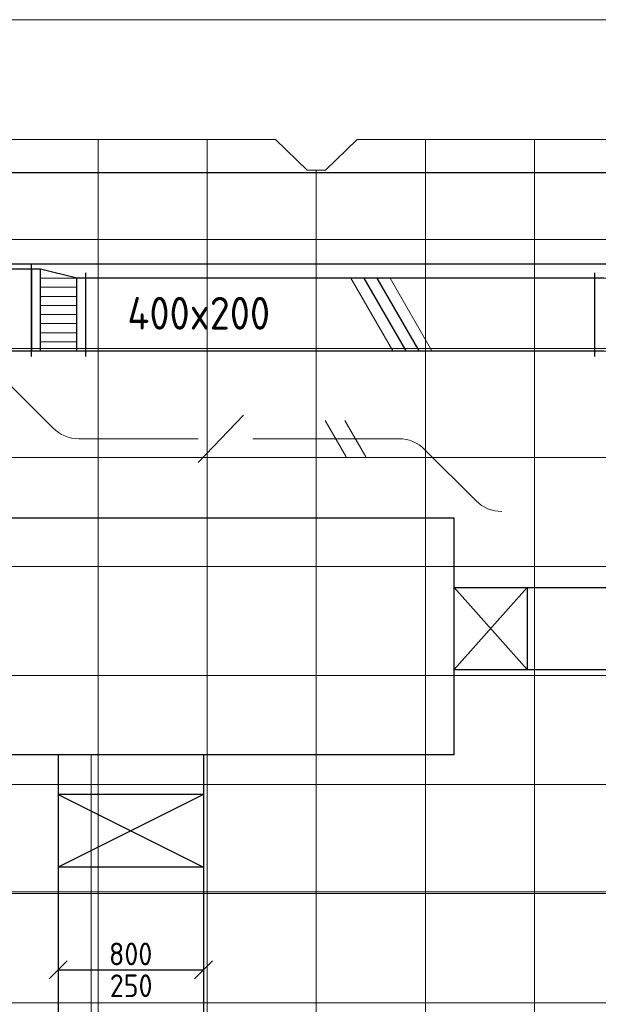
# Model space of a CAD drawing. Header units: millimetres. Extents: x -72425 to 38660, y 7096 to 51783.
# Tile 11 of 54: x -44632 to -41449, y 14679 to 20098. Entities that reach past the tile are written whole.
import ezdxf
from ezdxf.enums import TextEntityAlignment as Align

# ---------------------------------------------------------------- set-up
doc = ezdxf.new("R2010")
doc.units = ezdxf.units.MM
doc.header["$LTSCALE"] = 50
for name, color, linetype, lineweight in [('WL570---_BESTAAND-HARTLIJN', 161, 'Continuous', 0), ('WL570---_BESTAAND-MAATVOERING', 161, 'Continuous', 0), ('WL570---_BESTAAND-RETOUR', 140, 'Continuous', 0), ('WL570---_BESTAAND-TOEVOER', 180, 'Continuous', 0), ('WL570---_DEMONTEREN', 10, 'Continuous', 0)]:
    doc.layers.add(name, color=color, linetype=linetype, lineweight=lineweight)
for name, color, linetype in [('WL570---_RETOUR', 100, 'Continuous'), ('WL570---_TOEVOER', 200, 'Continuous'), ('WM570---_RETOUR', 2, 'Continuous'), ('WM570---_RETOUR_PR', 2, 'Continuous'), ('WM570---_TOEVOER', 2, 'Continuous')]:
    doc.layers.add(name, color=color, linetype=linetype)
doc.layers.get('WL570---_DEMONTEREN').off()
doc.styles.add('BURO-025', font='ISO96.shx', dxfattribs={"height": 125})
doc.styles.add('ISO', font='ISO', dxfattribs={"height": 162})

# ---------------------------------------------------------------- blocks, each defined once
blk = doc.blocks.new('A$C33D74301')
at = {"color": 8, "linetype": 'Continuous', "lineweight": 13}
for p, q in [((-46575, -24725), (-39825, -24725)), ((-40800, -36300), (-40800, -24725)), ((-40200, -36231.6), (-40200, -24725)), ((-39825, -24725), (-39650, -24893.2)), ((-39550, -24893.2), (-39375, -24725)), ((-39375, -24725), (-34250, -24725)), ((-39000, -36252.8), (-39000, -24725)), ((-38400, -36184.4), (-38400, -24725)), ((-39650, -24893.2), (-39550, -24893.2)), ((-39600, -36094.2), (-39600, -24893.2)), ((-34200, -25275), (-50350.3, -25275)), ((-34200, -25875), (-50350.3, -25875)), ((-34200, -26475), (-50350, -26475)), ((-34200, -27075), (-50350, -27075)), ((-34200, -27675), (-50350, -27675)), ((-34200, -28275), (-50350, -28275)), ((-59377.9, -28875), (-34200, -28875)), ((-59350, -29475), (-34250, -29475))]:
    blk.add_line(p, q, dxfattribs=at)
blk = doc.blocks.new('KARH')
for p, q in [((1, 0.5), (0, 0.5)), ((0, -0.5), (1, -0.5))]:
    blk.add_line(p, q)
at = {"invisible_edges": 15}
blk.add_3dface([(0, 0.5), (0, -0.5), (1, -0.5), (1, 0.5)], dxfattribs=at)
blk = doc.blocks.new('KAEND')
blk.add_line((0, -0.5), (0, 0.5))
blk = doc.blocks.new('VBO4002004002005050-0')
for p, q in [((30.6, 294.6), (-294.6, -30.6)), ((-230, -186.7), (230, -186.7))]:
    blk.add_line(p, q)
blk.add_lwpolyline([(-200, -186.7), (200, -186.7), (200, -136.7, 0.198912), (44.8, 238.1), (9.4, 273.4), (-273.4, -9.4), (-238.1, -44.8, -0.198912), (-200, -136.7)], format="xyb", close=True)
blk = doc.blocks.new('VTR4502204002000300-0')
at = {"layer": 'WL570---_BESTAAND-TOEVOER'}
h = blk.add_hatch(dxfattribs=at)
h.set_pattern_fill('_U', color=256, scale=100, style=0, pattern_type=0)
h.set_pattern_definition([(0, (0, -225), (0, 100), [])])
h.paths.add_polyline_path([(50, -225), (250, -225), (250, 175), (50, 225)])
h = blk.add_hatch(dxfattribs=at)
h.set_pattern_fill('_U', color=256, scale=100, style=0, pattern_type=0)
h.set_pattern_definition([(0, (0, -175), (0, 100), [])])
h.paths.add_polyline_path([(50, -225), (250, -225), (250, 175), (50, 225)])
for p, q in [((0, -255), (0, 255)), ((50, -225), (50, 225)), ((250, -225), (250, 175)), ((300, -255), (300, 205))]:
    blk.add_line(p, q)
blk.add_lwpolyline([(0, -225), (50, -225), (250, -225), (300, -225), (300, 175), (250, 175), (50, 225), (0, 225)], close=True)
blk = doc.blocks.new('UISO')
for p, q in [((0, 0.18), (1, 0.757)), ((0, 0), (1, 0.577))]:
    blk.add_line(p, q)
at = {"layer": 'WL570---_BESTAAND-TOEVOER'}
for p, q in [((0, 0.36), (1, 0.937)), ((0, -0.18), (1, 0.397))]:
    blk.add_line(p, q, dxfattribs=at)
blk = doc.blocks.new('KARO')
for p, q in [((1, 0.5), (0, 0.5)), ((0, -0.5), (1, -0.5))]:
    blk.add_line(p, q)
at = {"invisible_edges": 15}
blk.add_3dface([(0, 0.5), (0, -0.5), (1, -0.5), (1, 0.5)], dxfattribs=at)
at = {"layer": 'WL570---_BESTAAND-HARTLIJN'}
blk.add_line((0, 0), (1, 0), dxfattribs=at)
blk = doc.blocks.new('OBO20000045H')
blk.add_lwpolyline([(100, -82.8, 0.198912), (12.1, 129.3), (-129.3, -12.1, -0.198912), (-100, -82.8)], format="xyb", close=True)
at = {"invisible_edges": 15}
for points in [[(-123.4, -18.6), (29.8, 110), (12.1, 129.3), (-129.3, -12.1)], [(-118.1, -25.5), (45.7, 89.2), (29.8, 110), (-123.4, -18.6)], [(-113.4, -32.8), (59.8, 67.2), (45.7, 89.2), (-118.1, -25.5)], [(-109.4, -40.6), (71.9, 43.9), (59.8, 67.2), (-113.4, -32.8)], [(-106, -48.6), (81.9, 19.8), (71.9, 43.9), (-109.4, -40.6)], [(-103.4, -57), (89.8, -5.2), (81.9, 19.8), (-106, -48.6)], [(-101.5, -65.5), (95.4, -30.7), (89.8, -5.2), (-103.4, -57)], [(-100.4, -74.1), (98.9, -56.7), (95.4, -30.7), (-101.5, -65.5)], [(-100, -82.8), (100, -82.8), (98.9, -56.7), (-100.4, -74.1)]]:
    blk.add_3dface(points, dxfattribs=at)
at = {"layer": 'WL570---_BESTAAND-HARTLIJN'}
blk.add_arc((-200, -82.8), 200, 0, 45, dxfattribs=at)
blk = doc.blocks.new('OSV2001600850K')
blk.add_lwpolyline([(-85, -100), (0, -80), (0, 80), (-85, 100)], close=True)
at = {"layer": 'WL570---_BESTAAND-HARTLIJN'}
blk.add_line((-85, 0), (0, 0), dxfattribs=at)
blk = doc.blocks.new('RB30UP')
blk.add_lwpolyline([(0.5, 0.5), (0, 0.5, -0.174705), (0.085, 0.469, -0.104203), (0.177, 0.354, -0.064948), (0.229, 0.202, -0.051099), (0.25, 0, -0.051099), (0.229, -0.202, -0.064948), (0.177, -0.354, -0.104203), (0.085, -0.469, -0.174705), (0, -0.5), (0.5, -0.5)], format="xyb", close=True)
at = {"layer": 'WL570---_BESTAAND-HARTLIJN'}
blk.add_line((0.5, 0), (0, 0), dxfattribs=at)
blk = doc.blocks.new('OBO25000030O')
at = {"xscale": 250, "yscale": 250, "zscale": 250}
blk.add_blockref('RB30UP', (0, 0), dxfattribs=at)
blk = doc.blocks.new('RB30DO')
blk.add_lwpolyline([(0, 0.5), (0.5, 0.5, -0.174705), (0.585, 0.469, -0.104203), (0.677, 0.354, -0.064948), (0.729, 0.202, -0.051099), (0.75, 0, -0.051099), (0.729, -0.202, -0.064948), (0.677, -0.354, -0.104203), (0.585, -0.469, -0.174705), (0.5, -0.5), (0, -0.5)], format="xyb", close=True)
at = {"layer": 'WL570---_BESTAAND-HARTLIJN'}
blk.add_line((0, 0), (0.75, 0), dxfattribs=at)
blk = doc.blocks.new('OBO25000030N')
at = {"xscale": 250, "yscale": 250, "zscale": 250}
blk.add_blockref('RB30DO', (0, 0), dxfattribs=at)
blk = doc.blocks.new('VBX1601600016025000')
blk.add_lwpolyline([(50, -130), (300, -130), (300, 130), (50, 130)], close=True)
for points in [[(50, 80), (0, 80), (0, -80), (50, -80)], [(300, -80), (350, -80), (350, 80), (300, 80)]]:
    blk.add_lwpolyline(points)
at = {"layer": 'WL570---_BESTAAND-HARTLIJN'}
blk.add_line((300, 0), (350, 0), dxfattribs=at)
at = {"layer": 'WL570---_BESTAAND-TOEVOER'}
blk.add_line((50, -130), (300, 130), dxfattribs=at)
blk = doc.blocks.new('*U617')
at = {"color": 0, "ltscale": 10}
for p, q in [((0, 225, -2700), (4159.2, 225, -2700)), ((0, -225, -2700), (0, 225, -2700)), ((4159.2, -225, -2700), (4159.2, 225, -2700)), ((0, -225, -2700), (4159.2, -225, -2700))]:
    blk.add_line(p, q, dxfattribs=at)
at = {"layer": 'WM570---_RETOUR_PR', "color": 2, "style": 'BURO-025'}
blk.add_attdef('POSNR', text='', height=125, dxfattribs=at).set_placement((0, 0), align=Align.MIDDLE)
blk = doc.blocks.new('*U741')
at = {"color": 0, "ltscale": 10}
for p, q in [((0, 400), (2058.7, 400)), ((0, -400), (0, 400)), ((2058.7, -400), (2058.7, 400)), ((0, -400), (2058.7, -400))]:
    blk.add_line(p, q, dxfattribs=at)
at = {"layer": 'WM570---_RETOUR_PR', "color": 2, "style": 'BURO-025'}
blk.add_attdef('POSNR', text='', height=125, dxfattribs=at).set_placement((0, 0), align=Align.MIDDLE)
blk = doc.blocks.new('*U742')
at = {"layer": 'WM570---_RETOUR', "color": 0, "ltscale": 10}
for p, q in [((-450, -50), (-350, 50)), ((-400, 0), (400, 0)), ((350, -50), (450, 50))]:
    blk.add_line(p, q, dxfattribs=at)
at = {"layer": 'WM570---_RETOUR', "color": 0, "style": 'BURO-025'}
for s, p in [('800', (-120.5, 25)), ('250', (-116.1, -150)), ('250', (-116.1, -150))]:
    blk.add_text(s, height=125, dxfattribs=at).set_placement(p)

msp = doc.modelspace()

# ---------------------------------------------------------------- block references
at = {"layer": 'WM570---_TOEVOER'}
msp.add_blockref('A$C33D74301', (-3400.3, 44163.1), dxfattribs=at)

# ---------------------------------------------------------------- next in the draw order: linework, layer by layer
at = {"layer": 'WL570---_BESTAAND-MAATVOERING'}
for p, q in [((-53775.1, 20098), (-36348.6, 20098)), ((-71225.3, 15298), (-22025.3, 15298))]:
    msp.add_line(p, q, dxfattribs=at)
at = {"layer": 'WL570---_RETOUR'}
for p, q in [((-42241, 16972.5), (-41841, 16522.5)), ((-41841, 16972.5), (-42241, 16522.5)), ((-41841, 16972.5), (-41841, 16522.5)), ((-43620.5, 15834.5), (-44420.5, 15834.5)), ((-44420.5, 15834.5), (-43620.5, 15434.5)), ((-43620.5, 15834.5), (-44420.5, 15434.5)), ((-43620.5, 15434.5), (-44420.5, 15434.5))]:
    msp.add_line(p, q, dxfattribs=at)

# ---------------------------------------------------------------- next in the draw order: block references
at = {"layer": 'WL570---_BESTAAND-RETOUR', "xscale": 1300, "yscale": 1300, "zscale": 1300}
msp.add_blockref('KAEND', (-42241.6, 16704.3), dxfattribs=at)
at = {"layer": 'WL570---_DEMONTEREN'}
for name, p, xscale, yscale, zscale, rotation in [('KARO', (-44448.7, 17850.3), 450.5745888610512, 200, 200, 134.9999999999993), ('KARO', (-44017.4, 17791.7), 289.8453393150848, 200, 200, 180), ('KARO', (-42545.7, 17791.7), 487.0281267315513, 200, 200, 180), ('UISO', (-42763.8, 17691.7), 200, 200, 200, 90), ('KARO', (-43700.1, 17791.7), 232.3124365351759, 160, 160, 179.9999999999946), ('KARO', (-43350.1, 17791.7), -232.3124365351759, 160, 160, 180), ('KARO', (-42121.2, 17449.9), 400.4441653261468, 200, 200, 135), ('KARO', (-44239.7, 12515.8), 3537.095367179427, 250, 250, 90)]:
    msp.add_blockref(name, p, dxfattribs=dict(at, xscale=xscale, yscale=yscale, zscale=zscale, rotation=rotation))
for name, p, rotation in [('OBO20000045H', (-44390.1, 17791.7), 224.9999999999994), ('OBO20000045H', (-42462.9, 17791.7), 45), ('VBX1601600016025000', (-43350.1, 17791.7), 179.9999999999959), ('OBO20000045H', (-42062.6, 17391.4), 225), ('OBO25000030N', (-44239.7, 15967), 270), ('OBO25000030O', (-44239.7, 15620.8), 270)]:
    msp.add_blockref(name, p, dxfattribs=dict(at, rotation=rotation))
msp.add_blockref('OSV2001600850K', (-43932.4, 17791.7), dxfattribs=at)
at = {"layer": 'WL570---_DEMONTEREN', "xscale": -1}
msp.add_blockref('OSV2001600850K', (-43117.8, 17791.7), dxfattribs=at)
at = {"layer": 'WL570---_RETOUR', "rotation": 180}
for p, xscale, yscale, zscale in [((-36986.7, 19004.9), 16928.67458428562, 500, 200), ((-42241.6, 16704.3), 12369.06045479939, 1300, 250)]:
    msp.add_blockref('KARH', p, dxfattribs=dict(at, xscale=xscale, yscale=yscale, zscale=zscale))
at = {"layer": 'WL570---_RETOUR', "xscale": 1300, "yscale": 1300, "zscale": 1300}
msp.add_blockref('KAEND', (-42241.6, 16704.3), dxfattribs=at)
at = {"layer": 'WL570---_RETOUR'}
msp.add_blockref('*U617', (-42241, 16747.5, 2700), dxfattribs=at)
at = {"layer": 'WL570---_RETOUR', "rotation": 270}
msp.add_blockref('*U741', (-44020.5, 16054.5), dxfattribs=at)
at = {"layer": 'WL570---_TOEVOER', "rotation": 45}
msp.add_blockref('VBO4002004002005050-0', (-41282.3, 18474.9), dxfattribs=at)
at = {"layer": 'WL570---_TOEVOER'}
msp.add_blockref('VTR4502204002000300-0', (-44567.3, 18499.9), dxfattribs=at)
for name, p, xscale, yscale, zscale, rotation in [('KARH', (-44567.3, 18499.9), 7515.462544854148, 450, 220, 180), ('KARH', (-41469, 18474.9), 2798.349394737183, 400, 200, 180), ('UISO', (-42738.8, 18674.9), 400, 400, 400, 270)]:
    msp.add_blockref(name, p, dxfattribs=dict(at, xscale=xscale, yscale=yscale, zscale=zscale, rotation=rotation))
at = {"layer": 'WM570---_RETOUR'}
msp.add_blockref('*U742', (-44020.5, 14868.8), dxfattribs=at)

# ---------------------------------------------------------------- next in the draw order: texts
at = {"layer": 'WM570---_TOEVOER', "style": 'ISO'}
msp.add_text('400x200', height=180, dxfattribs=at).set_placement((-44039.7, 18392.3))

doc.saveas('drawing.dxf')
